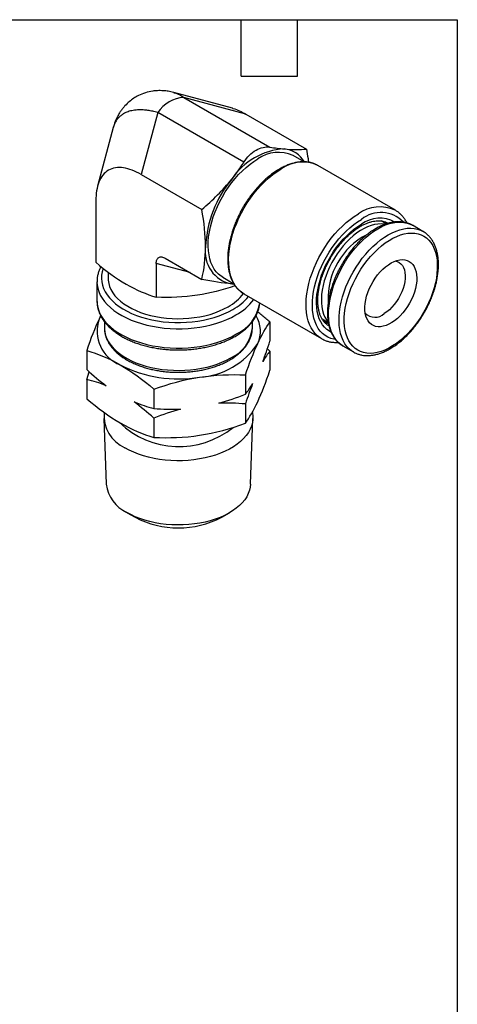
# Model space of a CAD drawing. Header units: inches. Extents: x 0.12 to 5.38, y 0.12 to 4.12.
# Tile 4 of 4: x 4.21 to 5.37, y 1.51 to 4.12. Entities that reach past the tile are written whole.
import ezdxf

# ---------------------------------------------------------------- set-up
doc = ezdxf.new("R2010")
doc.units = ezdxf.units.IN
doc.header["$LTSCALE"] = 0.5
doc.header["$MEASUREMENT"] = 0
doc.linetypes.add('SLD-Solid', pattern=[0])
doc.layers.add('TEXT', color=140, linetype='SLD-Solid', lineweight=25)

msp = doc.modelspace()

# ---------------------------------------------------------------- linework, layer by layer
for p, q in [((4.62, 3.9314), (4.6205, 3.9313)), ((4.7767, 3.8896), (4.6206, 3.9315)), ((4.6476, 3.9184), (4.8766, 3.7862)), ((4.8123, 3.8743), (4.6476, 3.9184)), ((4.578, 3.8783), (4.5339, 3.7136)), ((4.807, 3.7461), (4.578, 3.8783)), ((4.8123, 3.8743), (4.9736, 3.7812)), ((4.4597, 3.8386), (4.4179, 3.6825)), ((4.4601, 3.839), (4.4599, 3.8386)), ((4.9676, 3.7471), (4.938, 3.7642)), ((5.0035, 3.7377), (5.0042, 3.7373)), ((5.2102, 3.6184), (5.0042, 3.7373)), ((4.5339, 3.7136), (4.6953, 3.6205)), ((4.4134, 3.644), (4.4134, 3.4802)), ((5.1861, 3.5823), (5.1726, 3.5901)), ((5.1738, 3.5904), (5.1754, 3.5885)), ((5.2836, 3.5624), (5.2558, 3.5785)), ((4.5982, 3.4909), (4.6953, 3.4349)), ((4.5741, 3.477), (4.5741, 3.3874)), ((4.6641, 3.4528), (4.5741, 3.477)), ((4.4164, 3.4286), (4.4164, 3.3772)), ((4.4164, 3.4286), (4.4164, 3.4277)), ((4.4459, 3.4542), (4.4459, 3.4382)), ((4.751, 3.4403), (4.7804, 3.4233)), ((4.7749, 3.4228), (4.7804, 3.4225)), ((4.781, 3.4224), (4.7749, 3.4228)), ((4.7817, 3.4213), (4.7765, 3.4227)), ((4.7827, 3.4176), (4.7827, 3.4199)), ((4.7827, 3.4176), (4.7839, 3.4181)), ((4.4164, 3.3772), (4.4164, 3.3763)), ((4.8073, 3.3964), (5.0133, 3.2774)), ((4.4262, 3.3382), (4.4219, 3.3294)), ((4.4261, 3.3375), (4.4219, 3.3294)), ((5.0153, 3.3298), (5.0316, 3.3204)), ((5.0326, 3.3163), (5.0191, 3.3242)), ((4.4361, 3.3227), (4.4361, 3.3064)), ((4.8298, 3.3064), (4.8298, 3.3227)), ((4.8766, 3.3216), (4.8766, 3.2703)), ((5.0219, 3.3225), (5.0194, 3.3229)), ((5.0142, 3.2769), (5.0133, 3.2774)), ((4.3892, 3.2462), (4.3892, 3.1949)), ((4.8699, 3.2503), (4.8766, 3.2443)), ((5.0707, 3.2579), (5.0986, 3.2419)), ((4.8766, 3.2443), (4.8766, 3.1931)), ((5.0995, 3.2414), (5.0986, 3.2419)), ((4.3892, 3.1689), (4.396, 3.189)), ((4.3892, 3.1689), (4.3892, 3.1177)), ((4.8113, 3.1809), (4.8113, 3.1296)), ((4.5676, 3.1432), (4.5676, 3.0919)), ((4.8113, 3.1037), (4.8113, 3.0524)), ((4.4346, 3.0649), (4.441, 2.8906)), ((4.5676, 3.066), (4.5676, 3.0147)), ((4.8249, 2.8906), (4.8312, 3.0649)), ((4.4971, 2.8145), (4.5176, 2.8027)), ((4.7482, 2.8027), (4.7687, 2.8145))]:
    msp.add_line(p, q)
at = {"flags": 128}
for points in [[(4.751, 3.4403), (4.7465, 3.4431), (4.7397, 3.4486), (4.7336, 3.455), (4.7283, 3.4623), (4.7236, 3.4705), (4.7197, 3.4796), (4.7167, 3.4894), (4.7144, 3.4999), (4.7129, 3.5111), (4.7123, 3.5229), (4.7125, 3.5351), (4.7135, 3.5478), (4.7154, 3.5608), (4.7181, 3.5741), (4.7216, 3.5876), (4.7258, 3.6011), (4.7309, 3.6147), (4.7366, 3.6282), (4.743, 3.6415), (4.7501, 3.6546), (4.7577, 3.6673), (4.7659, 3.6797), (4.7746, 3.6915), (4.7838, 3.7028), (4.7933, 3.7134), (4.8031, 3.7234), (4.8132, 3.7325), (4.8235, 3.7409), (4.834, 3.7484), (4.8445, 3.7549)], [(4.8073, 3.3964), (4.8045, 3.3981), (4.7974, 3.4034), (4.7909, 3.4097), (4.7852, 3.4169), (4.7802, 3.425), (4.7759, 3.434), (4.7724, 3.4438), (4.7697, 3.4543), (4.7678, 3.4655), (4.7668, 3.4773), (4.7666, 3.4896), (4.7672, 3.5024), (4.7687, 3.5156), (4.7709, 3.5291), (4.774, 3.5429), (4.7779, 3.5567), (4.7826, 3.5707), (4.788, 3.5846), (4.7941, 3.5984), (4.8009, 3.612), (4.8083, 3.6253), (4.8163, 3.6383), (4.8248, 3.6509), (4.8338, 3.663), (4.8433, 3.6744), (4.8531, 3.6853), (4.8632, 3.6954), (4.8736, 3.7047), (4.8842, 3.7132), (4.895, 3.7209), (4.9057, 3.7276)], [(5.0133, 3.2774), (5.0105, 3.2792), (5.0034, 3.2845), (4.997, 3.2907), (4.9912, 3.298), (4.9862, 3.3061), (4.9819, 3.3151), (4.9784, 3.3249), (4.9757, 3.3354), (4.9738, 3.3466), (4.9728, 3.3584), (4.9726, 3.3707), (4.9732, 3.3835), (4.9747, 3.3967), (4.977, 3.4102), (4.98, 3.4239), (4.9839, 3.4378), (4.9886, 3.4517), (4.994, 3.4657), (5.0001, 3.4795), (5.0069, 3.4931), (5.0143, 3.5064), (5.0223, 3.5194), (5.0308, 3.532), (5.0398, 3.544), (5.0493, 3.5555), (5.0591, 3.5663), (5.0692, 3.5765), (5.0796, 3.5858), (5.0902, 3.5943), (5.101, 3.602), (5.1117, 3.6087)], [(5.0505, 3.275), (5.0466, 3.2757), (5.0382, 3.278), (5.0304, 3.2813), (5.0231, 3.2857), (5.0164, 3.2911), (5.0104, 3.2974), (5.0051, 3.3047), (5.0005, 3.3128), (4.9967, 3.3217), (4.9936, 3.3315), (4.9913, 3.3419), (4.9899, 3.353), (4.9893, 3.3646), (4.9895, 3.3767), (4.9905, 3.3893), (4.9924, 3.4022), (4.995, 3.4153), (4.9985, 3.4286), (5.0027, 3.4421), (5.0077, 3.4555), (5.0133, 3.4688), (5.0197, 3.482), (5.0267, 3.4949), (5.0342, 3.5075), (5.0424, 3.5198), (5.051, 3.5315), (5.06, 3.5426), (5.0694, 3.5532), (5.0792, 3.563), (5.0892, 3.5721), (5.0994, 3.5803), (5.1097, 3.5877), (5.1201, 3.5942)], [(5.0707, 3.2579), (5.066, 3.2609), (5.0594, 3.2663), (5.0534, 3.2727), (5.0481, 3.28), (5.0435, 3.2881), (5.0397, 3.2971), (5.0367, 3.3069), (5.0344, 3.3173), (5.033, 3.3284), (5.0324, 3.34), (5.0327, 3.3522), (5.0337, 3.3647), (5.0356, 3.3776), (5.0383, 3.3908), (5.0417, 3.4041), (5.046, 3.4175), (5.051, 3.431), (5.0567, 3.4443), (5.063, 3.4575), (5.07, 3.4704), (5.0776, 3.483), (5.0857, 3.4952), (5.0944, 3.5069), (5.1034, 3.518), (5.1129, 3.5285), (5.1226, 3.5384), (5.1326, 3.5474), (5.1428, 3.5556), (5.1532, 3.563), (5.1636, 3.5695), (5.174, 3.575), (5.1843, 3.5795), (5.1945, 3.5829), (5.2045, 3.5854), (5.2142, 3.5868), (5.2236, 3.5871), (5.2326, 3.5863), (5.2412, 3.5845), (5.2493, 3.5817), (5.2558, 3.5785)], [(5.0389, 3.2947), (5.0346, 3.297), (5.0279, 3.3017), (5.0218, 3.3075), (5.0164, 3.3141), (5.0118, 3.3217), (5.0079, 3.3302), (5.0048, 3.3394), (5.0025, 3.3493), (5.001, 3.3599), (5.0004, 3.3711), (5.0006, 3.3828), (5.0017, 3.3949), (5.0036, 3.4074), (5.0063, 3.4201), (5.0097, 3.433), (5.014, 3.4459), (5.019, 3.4588), (5.0247, 3.4716), (5.0311, 3.4842), (5.0382, 3.4966), (5.0457, 3.5085), (5.0539, 3.52), (5.0624, 3.531), (5.0714, 3.5413), (5.0807, 3.5509), (5.0903, 3.5598), (5.1001, 3.5679), (5.1101, 3.5751), (5.1201, 3.5813)], [(5.182, 3.5811), (5.1808, 3.5814), (5.1725, 3.5822), (5.1639, 3.5819), (5.1549, 3.5805), (5.1457, 3.5781), (5.1363, 3.5746), (5.1268, 3.5701), (5.1172, 3.5645), (5.1077, 3.5581), (5.0983, 3.5507), (5.089, 3.5425), (5.0801, 3.5335), (5.0714, 3.5238), (5.0632, 3.5135), (5.0554, 3.5026), (5.0481, 3.4912), (5.0414, 3.4795), (5.0353, 3.4675), (5.0299, 3.4552), (5.0252, 3.4429), (5.0212, 3.4306), (5.018, 3.4183), (5.0157, 3.4063), (5.0141, 3.3945), (5.0134, 3.3831), (5.0136, 3.3721), (5.0146, 3.3617), (5.0164, 3.3519), (5.019, 3.3428), (5.0224, 3.3345), (5.0266, 3.327), (5.0316, 3.3204)], [(5.0986, 3.2419), (5.0939, 3.2449), (5.0872, 3.2503), (5.0812, 3.2566), (5.0759, 3.2639), (5.0714, 3.2721), (5.0675, 3.281), (5.0645, 3.2908), (5.0623, 3.3012), (5.0609, 3.3123), (5.0603, 3.324), (5.0605, 3.3361), (5.0616, 3.3487), (5.0634, 3.3616), (5.0661, 3.3747), (5.0696, 3.388), (5.0738, 3.4015), (5.0788, 3.4149), (5.0845, 3.4282), (5.0909, 3.4414), (5.0979, 3.4543), (5.1055, 3.4669), (5.1136, 3.4791), (5.1222, 3.4908), (5.1313, 3.502), (5.1407, 3.5125), (5.1505, 3.5223), (5.1605, 3.5313), (5.1707, 3.5396), (5.181, 3.5469), (5.1914, 3.5534), (5.2018, 3.5589), (5.2121, 3.5634), (5.2223, 3.5669), (5.2323, 3.5693), (5.242, 3.5707), (5.2515, 3.571), (5.2605, 3.5703), (5.2691, 3.5685), (5.2772, 3.5656), (5.2837, 3.5623)], [(5.2027, 3.2578), (5.1924, 3.252), (5.1822, 3.2471), (5.1721, 3.2433), (5.1622, 3.2405), (5.1526, 3.2388), (5.1432, 3.2382), (5.1342, 3.2387), (5.1257, 3.2402), (5.1176, 3.2429), (5.1101, 3.2466), (5.1032, 3.2513), (5.0969, 3.2571), (5.0914, 3.2638), (5.0865, 3.2714), (5.0825, 3.2799), (5.0792, 3.2892), (5.0767, 3.2993), (5.0751, 3.31), (5.0743, 3.3213), (5.0743, 3.3331), (5.0752, 3.3454), (5.0769, 3.3581), (5.0795, 3.371), (5.0828, 3.3841), (5.087, 3.3973), (5.0919, 3.4105), (5.0975, 3.4237), (5.1038, 3.4366), (5.1108, 3.4493), (5.1184, 3.4616), (5.1265, 3.4735), (5.1351, 3.4849), (5.1441, 3.4957), (5.1535, 3.5058), (5.1632, 3.5152), (5.1731, 3.5238), (5.1832, 3.5316), (5.1934, 3.5384), (5.2037, 3.5443), (5.2139, 3.5491), (5.2239, 3.553), (5.2339, 3.5557), (5.2435, 3.5574), (5.2529, 3.558), (5.2619, 3.5576), (5.2704, 3.556), (5.2785, 3.5533), (5.286, 3.5496), (5.2929, 3.5449), (5.2992, 3.5391), (5.3047, 3.5324), (5.3096, 3.5248), (5.3136, 3.5163), (5.3169, 3.507), (5.3194, 3.497), (5.321, 3.4862), (5.3218, 3.4749), (5.3218, 3.4631), (5.3209, 3.4508), (5.3192, 3.4381), (5.3166, 3.4252), (5.3133, 3.4121), (5.3091, 3.3989), (5.3042, 3.3857), (5.2986, 3.3726), (5.2923, 3.3596), (5.2853, 3.3469), (5.2777, 3.3346), (5.2696, 3.3227), (5.261, 3.3113), (5.252, 3.3005), (5.2426, 3.2904), (5.2329, 3.281), (5.223, 3.2724), (5.2129, 3.2647), (5.2027, 3.2578)], [(5.2006, 3.3198), (5.193, 3.3156), (5.1855, 3.3123), (5.1781, 3.3101), (5.1709, 3.309), (5.1641, 3.3089), (5.1576, 3.31), (5.1517, 3.3121), (5.1463, 3.3152), (5.1416, 3.3194), (5.1376, 3.3245), (5.1342, 3.3305), (5.1317, 3.3373), (5.13, 3.3449), (5.129, 3.3531), (5.129, 3.3618), (5.1297, 3.371), (5.1313, 3.3806), (5.1337, 3.3903), (5.1369, 3.4001), (5.1408, 3.4099), (5.1455, 3.4196), (5.1507, 3.429), (5.1565, 3.438), (5.1629, 3.4466), (5.1696, 3.4545), (5.1768, 3.4618), (5.1841, 3.4683), (5.1917, 3.4739), (5.1993, 3.4787), (5.2069, 3.4824), (5.2144, 3.4851), (5.2217, 3.4868), (5.2287, 3.4874), (5.2353, 3.4869), (5.2415, 3.4853), (5.2471, 3.4827), (5.2522, 3.479), (5.2566, 3.4744), (5.2603, 3.4688), (5.2632, 3.4624), (5.2654, 3.4552), (5.2667, 3.4473), (5.2672, 3.4388), (5.2669, 3.4298), (5.2657, 3.4205), (5.2637, 3.4108), (5.2609, 3.401), (5.2573, 3.3912), (5.253, 3.3814), (5.2481, 3.3719), (5.2425, 3.3627), (5.2364, 3.3539), (5.2299, 3.3456), (5.2229, 3.338), (5.2157, 3.3311), (5.2082, 3.325), (5.2006, 3.3198)], [(5.21, 3.4837), (5.2153, 3.4822), (5.2204, 3.4797), (5.225, 3.4762), (5.2288, 3.4716), (5.2319, 3.4662), (5.2342, 3.4599), (5.2357, 3.4529), (5.2364, 3.4453), (5.2363, 3.4371), (5.2353, 3.4285), (5.2334, 3.4197), (5.2308, 3.4107), (5.2274, 3.4017), (5.2233, 3.3928), (5.2186, 3.3841), (5.2132, 3.3758), (5.2074, 3.368), (5.2011, 3.3608), (5.1945, 3.3543), (5.1877, 3.3486), (5.1807, 3.3438)], [(4.433, 3.4637), (4.4303, 3.455), (4.4286, 3.4461), (4.4282, 3.4371), (4.4289, 3.4282), (4.4308, 3.4193), (4.4339, 3.4105), (4.4381, 3.4019), (4.4434, 3.3935), (4.4498, 3.3854), (4.4573, 3.3775), (4.4657, 3.37), (4.4751, 3.3629), (4.4854, 3.3563), (4.4966, 3.3501), (4.5085, 3.3444), (4.5212, 3.3392), (4.5345, 3.3346), (4.5484, 3.3306), (4.5627, 3.3272), (4.5774, 3.3245), (4.5925, 3.3224), (4.6078, 3.3209), (4.6232, 3.3202), (4.6387, 3.3201), (4.6542, 3.3207), (4.6695, 3.322), (4.6847, 3.3239), (4.6995, 3.3265), (4.7139, 3.3297), (4.7279, 3.3336), (4.7414, 3.338), (4.7542, 3.343), (4.7663, 3.3486), (4.7777, 3.3547)], [(4.4459, 3.4382), (4.4461, 3.4329), (4.4475, 3.4243), (4.45, 3.4159), (4.4536, 3.4075), (4.4584, 3.3994), (4.4643, 3.3915), (4.4713, 3.384), (4.4793, 3.3767), (4.4882, 3.3699), (4.4981, 3.3634), (4.5088, 3.3575), (4.5203, 3.3521), (4.5325, 3.3472), (4.5454, 3.3428), (4.5588, 3.3391), (4.5727, 3.336), (4.5869, 3.3336), (4.6015, 3.3318), (4.6162, 3.3307), (4.6311, 3.3303), (4.6459, 3.3305), (4.6607, 3.3315), (4.6753, 3.3331), (4.6896, 3.3354), (4.7036, 3.3383), (4.7172, 3.3419), (4.7302, 3.346), (4.7425, 3.3508), (4.7542, 3.3561), (4.7652, 3.3619)], [(4.4164, 3.4277), (4.4168, 3.4205), (4.4185, 3.4113), (4.4213, 3.4022), (4.4252, 3.3933), (4.4303, 3.3845), (4.4365, 3.376), (4.4437, 3.3678), (4.452, 3.3599), (4.4613, 3.3523), (4.4716, 3.3452), (4.4827, 3.3386), (4.4946, 3.3324), (4.5073, 3.3268), (4.5206, 3.3217), (4.5346, 3.3172), (4.5491, 3.3133), (4.5641, 3.3101), (4.5795, 3.3075), (4.5951, 3.3055), (4.6109, 3.3042), (4.6269, 3.3036), (4.6429, 3.3037), (4.6589, 3.3045), (4.6747, 3.3059), (4.6902, 3.3081), (4.7055, 3.3108), (4.7204, 3.3142), (4.7348, 3.3183), (4.7486, 3.3229), (4.7618, 3.3281), (4.7743, 3.3339), (4.786, 3.3402)], [(4.4164, 3.3763), (4.4168, 3.3691), (4.4185, 3.3599), (4.4213, 3.3508), (4.4252, 3.3418), (4.4303, 3.3331), (4.4365, 3.3246), (4.4437, 3.3163), (4.452, 3.3084), (4.4613, 3.3009), (4.4716, 3.2938), (4.4827, 3.2872), (4.4946, 3.281), (4.5073, 3.2754), (4.5206, 3.2703), (4.5346, 3.2658), (4.5491, 3.2619), (4.5641, 3.2586), (4.5795, 3.256), (4.5951, 3.2541), (4.6109, 3.2528), (4.6269, 3.2522), (4.6429, 3.2523), (4.6589, 3.2531), (4.6747, 3.2545), (4.6902, 3.2566), (4.7055, 3.2594), (4.7204, 3.2628), (4.7348, 3.2668), (4.7486, 3.2715), (4.7618, 3.2767), (4.7743, 3.2825), (4.786, 3.2888)], [(4.4361, 3.3064), (4.4362, 3.3031), (4.4372, 3.2943), (4.4394, 3.2856), (4.4428, 3.277), (4.4473, 3.2686), (4.4529, 3.2604), (4.4597, 3.2525), (4.4674, 3.2449), (4.4762, 3.2377), (4.4859, 3.2309), (4.4964, 3.2245), (4.5079, 3.2187), (4.52, 3.2133), (4.5328, 3.2086), (4.5463, 3.2044), (4.5602, 3.2008), (4.5746, 3.1979), (4.5894, 3.1956), (4.6044, 3.194), (4.6196, 3.1931), (4.6348, 3.1928), (4.6501, 3.1932), (4.6652, 3.1943), (4.6802, 3.1961), (4.6948, 3.1986), (4.7091, 3.2017), (4.723, 3.2054), (4.7363, 3.2097), (4.7489, 3.2146), (4.7609, 3.2201), (4.7721, 3.2261)], [(4.8298, 3.0812), (4.83, 3.0803), (4.8312, 3.0714), (4.8311, 3.0625), (4.8299, 3.0537), (4.8275, 3.0449), (4.8239, 3.0363), (4.8191, 3.0278), (4.8133, 3.0196), (4.8063, 3.0117), (4.7983, 3.0041), (4.7894, 2.9969), (4.7794, 2.9901), (4.7686, 2.9838), (4.757, 2.978), (4.7446, 2.9727), (4.7316, 2.968), (4.718, 2.9639), (4.7038, 2.9604), (4.6893, 2.9575), (4.6743, 2.9553), (4.6592, 2.9538), (4.6439, 2.953), (4.6285, 2.9528), (4.6131, 2.9534), (4.5979, 2.9546), (4.5829, 2.9565), (4.5682, 2.9591), (4.5538, 2.9623), (4.54, 2.9661), (4.5267, 2.9706), (4.514, 2.9757), (4.5021, 2.9813), (4.4909, 2.9874)], [(4.8249, 2.8906), (4.8241, 2.8828), (4.8221, 2.8742), (4.819, 2.8657), (4.8147, 2.8573), (4.8093, 2.8492), (4.8029, 2.8413), (4.7953, 2.8338), (4.7868, 2.8266), (4.7773, 2.8199), (4.7669, 2.8136), (4.7557, 2.8077), (4.7438, 2.8024), (4.7312, 2.7977), (4.7179, 2.7935), (4.7041, 2.79), (4.6899, 2.7871), (4.6754, 2.7848), (4.6606, 2.7832), (4.6456, 2.7823), (4.6305, 2.7821), (4.6154, 2.7825), (4.6005, 2.7837), (4.5858, 2.7855), (4.5713, 2.7879), (4.5572, 2.7911), (4.5436, 2.7948), (4.5306, 2.7991), (4.5181, 2.8041), (4.5064, 2.8095), (4.4955, 2.8155)]]:
    msp.add_lwpolyline(points, dxfattribs=at)
for centre, radius, start, end in [((4.6535, 3.828), 0.0906, 93.6837, 146.3109), ((4.9255, 3.6012), 0.1808, 93.6061, 146.3886), ((4.8993, 3.6784), 0.0941, 65.7114, 125.5991), ((4.9084, 3.7128), 0.069, 29.9314, 85.2879), ((4.9632, 3.6502), 0.0964, 65.2605, 126.5611), ((5.0061, 3.5083), 0.3011, 140.1602, 177.4285), ((5.1691, 3.5314), 0.0962, 64.9293, 126.5934), ((5.1718, 3.5305), 0.0821, 43.9957, 129.0672), ((5.169, 3.5145), 0.0828, 61.5037, 126.2194), ((5.2208, 3.385), 0.1895, 117.1933, 182.6886), ((4.7906, 3.5078), 0.0864, 170.6394, 259.562), ((4.7044, 3.4731), 0.1267, 298.6337, 323.3055), ((4.7089, 3.4795), 0.1425, 298.8431, 320.7962), ((4.7162, 3.4684), 0.146, 298.5727, 323.3833), ((4.7419, 3.3879), 0.1085, 293.9958, 351.6408), ((4.5129, 3.2976), 0.0964, 160.7317, 249.0652), ((4.7746, 3.2969), 0.0767, 334.6986, 32.2352), ((5.156, 3.3716), 0.0373, 225.6789, 311.6277), ((4.734, 3.3143), 0.0961, 293.3754, 355.3044), ((4.6775, 3.3741), 0.1995, 273.4335, 326.5611), ((4.6324, 3.5048), 0.3347, 242.6027, 279.8113), ((4.5269, 3.0714), 0.0915, 174.1503, 246.8134), ((4.6347, 3.2199), 0.2294, 226.2382, 308.9478), ((4.5367, 2.9028), 0.0965, 187.2726, 244.7011), ((4.6329, 3.0243), 0.2498, 242.5177, 297.4823)]:
    msp.add_arc(centre, radius, start, end)
for points, knots in [([(4.6205, 3.9315), (4.6156, 3.9326), (4.6067, 3.9348), (4.5946, 3.9361), (4.5853, 3.9365), (4.5778, 3.9364), (4.5713, 3.9359), (4.5603, 3.9346), (4.5451, 3.9311), (4.5283, 3.9244), (4.514, 3.9162), (4.5019, 3.9072), (4.4926, 3.8983), (4.4859, 3.8906), (4.481, 3.8843), (4.4758, 3.8765), (4.4701, 3.8664), (4.4642, 3.8536), (4.4613, 3.8439), (4.4598, 3.8387)], [0, 0, 0, 0, 0.073556, 0.133518, 0.177815, 0.209333, 0.240567, 0.272348, 0.36841, 0.46485, 0.532292, 0.604708, 0.680304, 0.716852, 0.75235, 0.795735, 0.852632, 0.921408, 1, 1, 1, 1]), ([(4.6205, 3.9313), (4.6214, 3.9311), (4.6263, 3.9301), (4.6354, 3.9261), (4.6435, 3.921), (4.6476, 3.9184)], [0, 0, 0, 0, 0.09472, 0.54128, 1, 1, 1, 1]), ([(4.578, 3.8783), (4.5735, 3.8795), (4.5646, 3.8818), (4.5517, 3.884), (4.5396, 3.8853), (4.5264, 3.8855), (4.5127, 3.8842), (4.4989, 3.8808), (4.4879, 3.8758), (4.4793, 3.8699), (4.4726, 3.8635), (4.467, 3.8561), (4.4626, 3.848), (4.4609, 3.8419), (4.4601, 3.839)], [0, 0, 0, 0, 0.077537, 0.153522, 0.22801, 0.301059, 0.406481, 0.510809, 0.614253, 0.691776, 0.76977, 0.848326, 0.927531, 1, 1, 1, 1]), ([(4.7767, 3.8895), (4.7774, 3.8893), (4.7835, 3.8881), (4.7955, 3.8833), (4.8067, 3.8773), (4.8123, 3.8743)], [0, 0, 0, 0, 0.064706, 0.533154, 1, 1, 1, 1]), ([(4.807, 3.7461), (4.8115, 3.7531), (4.8165, 3.7593), (4.8274, 3.7701), (4.8333, 3.7747), (4.8456, 3.7818), (4.8518, 3.7842), (4.8643, 3.7869), (4.8706, 3.7872), (4.8766, 3.7862)], [0, 0, 0, 0, 0.25, 0.25, 0.5, 0.5, 0.75, 0.75, 1, 1, 1, 1]), ([(4.9736, 3.7812), (4.9751, 3.7727), (4.9772, 3.7609), (4.9787, 3.7494), (4.9791, 3.7461)], [0, 0, 0, 0, 0.714839, 1, 1, 1, 1]), ([(5.0034, 3.7377), (5.0013, 3.7388), (4.9966, 3.7413), (4.9888, 3.7441), (4.9802, 3.7462), (4.9712, 3.7472), (4.9619, 3.7473), (4.9522, 3.7465), (4.9423, 3.7446), (4.9321, 3.7418), (4.9219, 3.738), (4.9117, 3.7334), (4.9032, 3.7289), (4.8947, 3.7238), (4.886, 3.718), (4.8758, 3.7103), (4.8658, 3.7019), (4.856, 3.6927), (4.8465, 3.6829), (4.8373, 3.6724), (4.8284, 3.6614), (4.82, 3.65), (4.812, 3.638), (4.8045, 3.6257), (4.7976, 3.6131), (4.7912, 3.6002), (4.7854, 3.5872), (4.7803, 3.574), (4.7758, 3.5608), (4.7721, 3.5477), (4.769, 3.5346), (4.7667, 3.5217), (4.7651, 3.509), (4.7642, 3.4966), (4.7642, 3.4846), (4.7649, 3.473), (4.7664, 3.4619), (4.7687, 3.4513), (4.7717, 3.4413), (4.7755, 3.4321), (4.78, 3.4235), (4.7853, 3.4158), (4.7911, 3.4089), (4.7977, 3.4029), (4.8033, 3.3986), (4.8069, 3.3967), (4.8079, 3.3962)], [0, 0, 0, 0, 0.018982, 0.041666, 0.064398, 0.08724, 0.110235, 0.133394, 0.156706, 0.180143, 0.203672, 0.227258, 0.249343, 0.261829, 0.285456, 0.309072, 0.332674, 0.356261, 0.379833, 0.40339, 0.426936, 0.450473, 0.474003, 0.49753, 0.521057, 0.544585, 0.568118, 0.591659, 0.61521, 0.638775, 0.662356, 0.685957, 0.709578, 0.73322, 0.756882, 0.78056, 0.804243, 0.827913, 0.851544, 0.875103, 0.898553, 0.921856, 0.944988, 0.967944, 0.990752, 1, 1, 1, 1]), ([(4.5339, 3.7136), (4.518, 3.7228), (4.5019, 3.7291), (4.472, 3.7334), (4.4582, 3.7314), (4.4358, 3.7184), (4.4271, 3.7075), (4.4159, 3.6795), (4.4134, 3.6623), (4.4134, 3.644)], [0, 0, 0, 0, 0.25, 0.25, 0.5, 0.5, 0.75, 0.75, 1, 1, 1, 1]), ([(5.2413, 3.5846), (5.241, 3.5852), (5.2393, 3.5889), (5.2354, 3.5949), (5.2298, 3.6024), (5.2234, 3.6089), (5.2168, 3.6144), (5.212, 3.6172), (5.2098, 3.6185)], [0, 0, 0, 0, 0.0431104, 0.2434856, 0.4418463, 0.6380747, 0.8323649, 1, 1, 1, 1]), ([(5.2559, 3.5783), (5.2553, 3.5787), (5.2523, 3.5805), (5.2465, 3.5831), (5.2383, 3.5857), (5.2297, 3.5874), (5.2208, 3.5881), (5.2115, 3.5878), (5.2019, 3.5866), (5.1921, 3.5844), (5.1822, 3.5812), (5.1721, 3.577), (5.162, 3.572), (5.1519, 3.566), (5.1418, 3.5592), (5.132, 3.5516), (5.1223, 3.5432), (5.1128, 3.5342), (5.1036, 3.5244), (5.0948, 3.5141), (5.0864, 3.5033), (5.0784, 3.4919), (5.0709, 3.4802), (5.0639, 3.4681), (5.0574, 3.4558), (5.0516, 3.4432), (5.0463, 3.4305), (5.0418, 3.4177), (5.0379, 3.4049), (5.0347, 3.3921), (5.0322, 3.3795), (5.0305, 3.3672), (5.0296, 3.355), (5.0294, 3.3432), (5.03, 3.3319), (5.0315, 3.3209), (5.0337, 3.3106), (5.0366, 3.3008), (5.0404, 3.2917), (5.0449, 3.2834), (5.0501, 3.2758), (5.056, 3.2691), (5.0625, 3.2634), (5.0676, 3.2596), (5.0707, 3.258), (5.0712, 3.2578)], [0, 0, 0, 0, 0.00561, 0.028774, 0.051937, 0.075188, 0.098605, 0.122233, 0.146081, 0.170127, 0.194329, 0.21864, 0.243015, 0.267421, 0.291827, 0.316221, 0.340595, 0.364948, 0.389279, 0.413592, 0.437889, 0.462175, 0.486453, 0.510729, 0.535006, 0.559287, 0.583578, 0.607882, 0.632204, 0.656548, 0.680919, 0.705318, 0.729747, 0.754206, 0.778688, 0.803179, 0.827651, 0.852068, 0.876383, 0.900541, 0.924493, 0.948208, 0.971691, 0.994984, 1, 1, 1, 1]), ([(5.1177, 3.5759), (5.1192, 3.5768), (5.1236, 3.5793), (5.1309, 3.5828), (5.1394, 3.5861), (5.1477, 3.5886), (5.1556, 3.5901), (5.1633, 3.5908), (5.1705, 3.5906), (5.1774, 3.5895), (5.1838, 3.5876), (5.1884, 3.5857), (5.1907, 3.5841), (5.1911, 3.5838)], [0, 0, 0, 0, 0.0526512, 0.1531035, 0.2534832, 0.3538894, 0.4545135, 0.5556587, 0.6577583, 0.7613681, 0.867072, 0.9752057, 1, 1, 1, 1]), ([(5.0328, 3.3117), (5.0328, 3.3117), (5.0307, 3.3127), (5.027, 3.3156), (5.0219, 3.3203), (5.0174, 3.326), (5.0135, 3.3325), (5.0102, 3.3397), (5.0076, 3.3476), (5.0057, 3.3562), (5.0044, 3.3653), (5.0038, 3.3751), (5.0039, 3.3853), (5.0047, 3.396), (5.0062, 3.407), (5.0084, 3.4184), (5.0113, 3.4299), (5.0149, 3.4416), (5.0191, 3.4533), (5.024, 3.465), (5.0295, 3.4766), (5.0356, 3.488), (5.0422, 3.4991), (5.0492, 3.5099), (5.0567, 3.5202), (5.0646, 3.5301), (5.0728, 3.5393), (5.0812, 3.548), (5.0898, 3.556), (5.0986, 3.5632), (5.1073, 3.5695), (5.1137, 3.5736), (5.117, 3.5756), (5.1177, 3.5759)], [0, 0, 0, 0, 0.000538, 0.037476, 0.074389, 0.110655, 0.146109, 0.180868, 0.215139, 0.249109, 0.282917, 0.316657, 0.350383, 0.384125, 0.417904, 0.451731, 0.485607, 0.519529, 0.553492, 0.587489, 0.62151, 0.655547, 0.689592, 0.723634, 0.757663, 0.791667, 0.82564, 0.859571, 0.893452, 0.927277, 0.961041, 0.992977, 1, 1, 1, 1]), ([(5.2009, 3.2535), (5.2027, 3.2546), (5.2078, 3.2579), (5.2162, 3.2639), (5.2261, 3.2718), (5.2357, 3.2804), (5.245, 3.2897), (5.2541, 3.2997), (5.2627, 3.3102), (5.271, 3.3213), (5.2788, 3.3328), (5.2862, 3.3446), (5.293, 3.3568), (5.2992, 3.3693), (5.3048, 3.3819), (5.3098, 3.3947), (5.3141, 3.4075), (5.3178, 3.4203), (5.3207, 3.4329), (5.3228, 3.4455), (5.3242, 3.4578), (5.3249, 3.4698), (5.3248, 3.4814), (5.3239, 3.4926), (5.3221, 3.5034), (5.3196, 3.5135), (5.3164, 3.523), (5.3123, 3.5319), (5.3076, 3.5399), (5.3021, 3.5471), (5.296, 3.5535), (5.2899, 3.5586), (5.2855, 3.5611), (5.2837, 3.5622)], [0, 0, 0, 0, 0.017586, 0.050816, 0.084022, 0.117199, 0.150347, 0.183467, 0.216564, 0.249641, 0.282705, 0.315761, 0.348815, 0.381873, 0.414939, 0.448019, 0.481121, 0.514249, 0.54741, 0.580608, 0.613846, 0.647125, 0.680441, 0.713785, 0.747127, 0.780428, 0.813631, 0.846667, 0.879462, 0.911957, 0.944126, 0.975994, 1, 1, 1, 1]), ([(4.5741, 3.477), (4.5741, 3.4806), (4.5746, 3.4841), (4.5768, 3.4897), (4.5786, 3.4918), (4.5831, 3.4944), (4.5858, 3.4948), (4.5918, 3.494), (4.595, 3.4927), (4.5982, 3.4909)], [0, 0, 0, 0, 0.25, 0.25, 0.5, 0.5, 0.75, 0.75, 1, 1, 1, 1]), ([(4.4269, 3.469), (4.4256, 3.4664), (4.4227, 3.4607), (4.4196, 3.4519), (4.4175, 3.4427), (4.4164, 3.4346), (4.4165, 3.4296), (4.4165, 3.4276)], [0, 0, 0, 0, 0.202231, 0.424297, 0.644291, 0.862519, 1, 1, 1, 1]), ([(4.4165, 3.3762), (4.4165, 3.3751), (4.4164, 3.3709), (4.4174, 3.3637), (4.4194, 3.3546), (4.4225, 3.3456), (4.4266, 3.3368), (4.4318, 3.3283), (4.4379, 3.3199), (4.445, 3.3118), (4.453, 3.3041), (4.462, 3.2967), (4.4718, 3.2897), (4.4824, 3.2831), (4.4937, 3.2771), (4.5057, 3.2715), (4.5183, 3.2665), (4.5314, 3.262), (4.5451, 3.2581), (4.5591, 3.2547), (4.5735, 3.252), (4.5882, 3.2498), (4.6031, 3.2483), (4.6181, 3.2474), (4.6332, 3.2471), (4.6483, 3.2474), (4.6634, 3.2483), (4.6782, 3.2499), (4.6929, 3.2521), (4.7073, 3.2548), (4.7213, 3.2582), (4.7349, 3.2622), (4.7481, 3.2667), (4.7606, 3.2717), (4.7725, 3.2773), (4.782, 3.2824), (4.791, 3.2878), (4.7996, 3.2935), (4.809, 3.3008), (4.8175, 3.3085), (4.8251, 3.3165), (4.8318, 3.3249), (4.8374, 3.3336), (4.842, 3.3425), (4.8455, 3.3516), (4.8479, 3.3608), (4.8491, 3.3677), (4.8492, 3.3715), (4.8492, 3.3722)], [0, 0, 0, 0, 0.007983, 0.029716, 0.051463, 0.073299, 0.095287, 0.117462, 0.139834, 0.162386, 0.185088, 0.207898, 0.23078, 0.253701, 0.276637, 0.299567, 0.322482, 0.34538, 0.368257, 0.391116, 0.413958, 0.436786, 0.459602, 0.482411, 0.505216, 0.52802, 0.550827, 0.57364, 0.596462, 0.619298, 0.642151, 0.665023, 0.687919, 0.710841, 0.733789, 0.756283, 0.76844, 0.791435, 0.814442, 0.83743, 0.860366, 0.883213, 0.905927, 0.928464, 0.950797, 0.972918, 0.994853, 1, 1, 1, 1]), ([(4.8766, 3.3216), (4.8694, 3.3277), (4.8585, 3.3368), (4.8475, 3.3451), (4.8439, 3.3478)], [0, 0, 0, 0, 0.669866, 1, 1, 1, 1]), ([(4.4362, 3.3079), (4.4361, 3.3071), (4.4359, 3.3034), (4.4366, 3.2968), (4.4382, 3.288), (4.4409, 3.2794), (4.4447, 3.271), (4.4494, 3.2627), (4.4552, 3.2547), (4.4619, 3.247), (4.4695, 3.2395), (4.4781, 3.2325), (4.4875, 3.2258), (4.4977, 3.2196), (4.5086, 3.2139), (4.5202, 3.2087), (4.5324, 3.2041), (4.5451, 3.1999), (4.5583, 3.1964), (4.5718, 3.1935), (4.5857, 3.1911), (4.5998, 3.1894), (4.6141, 3.1882), (4.6285, 3.1877), (4.6429, 3.1879), (4.6573, 3.1886), (4.6715, 3.19), (4.6855, 3.1919), (4.6993, 3.1945), (4.7127, 3.1977), (4.7257, 3.2015), (4.7382, 3.2058), (4.7501, 3.2107), (4.7607, 3.2156), (4.7669, 3.2191), (4.7697, 3.2207)], [0, 0, 0, 0, 0.00777, 0.037602, 0.067422, 0.097341, 0.127468, 0.157873, 0.188585, 0.219585, 0.250826, 0.282247, 0.313782, 0.34538, 0.377, 0.408608, 0.440193, 0.471748, 0.503273, 0.534768, 0.566239, 0.59769, 0.629125, 0.660553, 0.691977, 0.723404, 0.75484, 0.786289, 0.817758, 0.849254, 0.880781, 0.912346, 0.943953, 0.975601, 1, 1, 1, 1]), ([(4.7697, 3.2207), (4.7715, 3.2218), (4.7768, 3.2249), (4.7849, 3.2304), (4.7939, 3.2374), (4.8019, 3.2448), (4.809, 3.2526), (4.8151, 3.2607), (4.8202, 3.2691), (4.8243, 3.2778), (4.8272, 3.2865), (4.8291, 3.2953), (4.8298, 3.3019), (4.8297, 3.3055), (4.8297, 3.3061)], [0, 0, 0, 0, 0.0501548, 0.144973, 0.2398461, 0.3346096, 0.4291057, 0.5231344, 0.6164777, 0.7089441, 0.8004273, 0.8909537, 0.9806997, 1, 1, 1, 1]), ([(5.0144, 3.277), (5.0162, 3.276), (5.0205, 3.2736), (5.028, 3.2708), (5.0366, 3.2686), (5.0457, 3.2674), (5.0529, 3.267), (5.0572, 3.2673), (5.0582, 3.2674)], [0, 0, 0, 0, 0.137297, 0.335977, 0.535082, 0.735391, 0.937455, 1, 1, 1, 1]), ([(5.0996, 3.2414), (5.1014, 3.2404), (5.1056, 3.2381), (5.1129, 3.2355), (5.1213, 3.2334), (5.1301, 3.2324), (5.1393, 3.2323), (5.1488, 3.2331), (5.1585, 3.235), (5.1684, 3.2378), (5.1784, 3.2416), (5.1884, 3.2463), (5.1959, 3.2504), (5.2, 3.2529), (5.2009, 3.2535)], [0, 0, 0, 0, 0.063269, 0.152294, 0.24152, 0.331283, 0.421808, 0.513182, 0.605361, 0.698207, 0.79154, 0.885181, 0.974249, 1, 1, 1, 1])]:
    msp.add_open_spline(points, degree=3, knots=knots)
for points in [[(4.8766, 3.7862), (4.8899, 3.7842), (4.9024, 3.7826), (4.9141, 3.7816)], [(4.9141, 3.7816), (4.9377, 3.7795), (4.9569, 3.7797), (4.9736, 3.7812)], [(4.7749, 3.7012), (4.7865, 3.7157), (4.7972, 3.7307), (4.807, 3.7461)], [(4.6953, 3.6205), (4.7243, 3.6454), (4.7513, 3.6719), (4.7749, 3.7012)], [(4.7053, 3.5219), (4.7053, 3.5533), (4.7014, 3.5864), (4.6953, 3.6205)], [(4.6953, 3.4349), (4.7014, 3.4618), (4.7053, 3.4904), (4.7053, 3.5219)], [(4.4134, 3.4802), (4.4398, 3.4578), (4.4665, 3.4379), (4.4937, 3.4222)], [(4.7749, 3.4228), (4.7513, 3.4249), (4.7243, 3.4292), (4.6953, 3.4349)], [(4.4937, 3.4222), (4.5209, 3.4065), (4.5477, 3.3955), (4.5741, 3.3874)], [(4.7827, 3.4176), (4.7501, 3.4066), (4.7172, 3.3979), (4.6839, 3.3928)], [(4.6839, 3.3928), (4.6467, 3.387), (4.6102, 3.3859), (4.5741, 3.3874)], [(4.4219, 3.3294), (4.4108, 3.3056), (4.3999, 3.2773), (4.3892, 3.2462)], [(4.844, 3.2641), (4.855, 3.288), (4.8659, 3.3064), (4.8766, 3.3216)], [(4.3892, 3.2462), (4.4186, 3.2372), (4.4482, 3.225), (4.4784, 3.2076)], [(4.8113, 3.1809), (4.8221, 3.212), (4.8329, 3.2403), (4.844, 3.2641)], [(4.8576, 3.2163), (4.864, 3.2329), (4.8704, 3.2511), (4.8766, 3.2703)], [(4.8766, 3.2443), (4.8703, 3.2365), (4.864, 3.2274), (4.8576, 3.2163)], [(4.3892, 3.1949), (4.4064, 3.1793), (4.4237, 3.1648), (4.4412, 3.1519)], [(4.4784, 3.2076), (4.5086, 3.1902), (4.5383, 3.1681), (4.5676, 3.1432)], [(4.844, 3.1098), (4.855, 3.1337), (4.8659, 3.162), (4.8766, 3.1931)], [(4.4412, 3.1519), (4.4237, 3.1593), (4.4063, 3.1648), (4.3892, 3.1689)], [(4.5676, 3.1432), (4.6077, 3.1573), (4.6482, 3.1686), (4.6895, 3.175)], [(4.6895, 3.175), (4.7307, 3.1813), (4.7712, 3.1826), (4.8113, 3.1809)], [(4.8304, 3.1577), (4.8239, 3.1411), (4.8176, 3.1229), (4.8113, 3.1037)], [(4.8113, 3.1296), (4.8176, 3.1375), (4.8239, 3.1466), (4.8304, 3.1577)], [(4.3892, 3.1177), (4.4186, 3.0928), (4.4482, 3.0707), (4.4784, 3.0533)], [(4.7403, 3.1057), (4.7643, 3.1121), (4.7879, 3.1203), (4.8113, 3.1296)], [(4.5156, 3.109), (4.5332, 3.1016), (4.5505, 3.0961), (4.5676, 3.0919)], [(4.5676, 3.066), (4.5505, 3.0816), (4.5331, 3.0961), (4.5156, 3.109)], [(4.5676, 3.0919), (4.5911, 3.0898), (4.6147, 3.089), (4.6387, 3.0899)], [(4.6387, 3.0899), (4.6147, 3.0835), (4.591, 3.0753), (4.5676, 3.066)], [(4.8113, 3.1037), (4.7879, 3.1057), (4.7642, 3.1066), (4.7403, 3.1057)], [(4.8113, 3.0524), (4.8221, 3.0676), (4.8329, 3.086), (4.844, 3.1098)], [(4.4784, 3.0533), (4.5086, 3.0359), (4.5383, 3.0237), (4.5676, 3.0147)], [(4.6895, 3.0206), (4.7307, 3.027), (4.7712, 3.0383), (4.8113, 3.0524)], [(4.5676, 3.0147), (4.6077, 3.013), (4.6482, 3.0143), (4.6895, 3.0206)]]:
    msp.add_open_spline(points, degree=3)
at = {"layer": 'TEXT'}
for p, q in [((0.125, 4.125), (5.375, 4.125)), ((4.8, 3.975), (4.8, 4.125)), ((4.95, 3.975), (4.95, 4.125)), ((5.375, 4.125), (5.375, 0.125)), ((4.8, 3.975), (4.95, 3.975))]:
    msp.add_line(p, q, dxfattribs=at)

doc.saveas('drawing.dxf')
